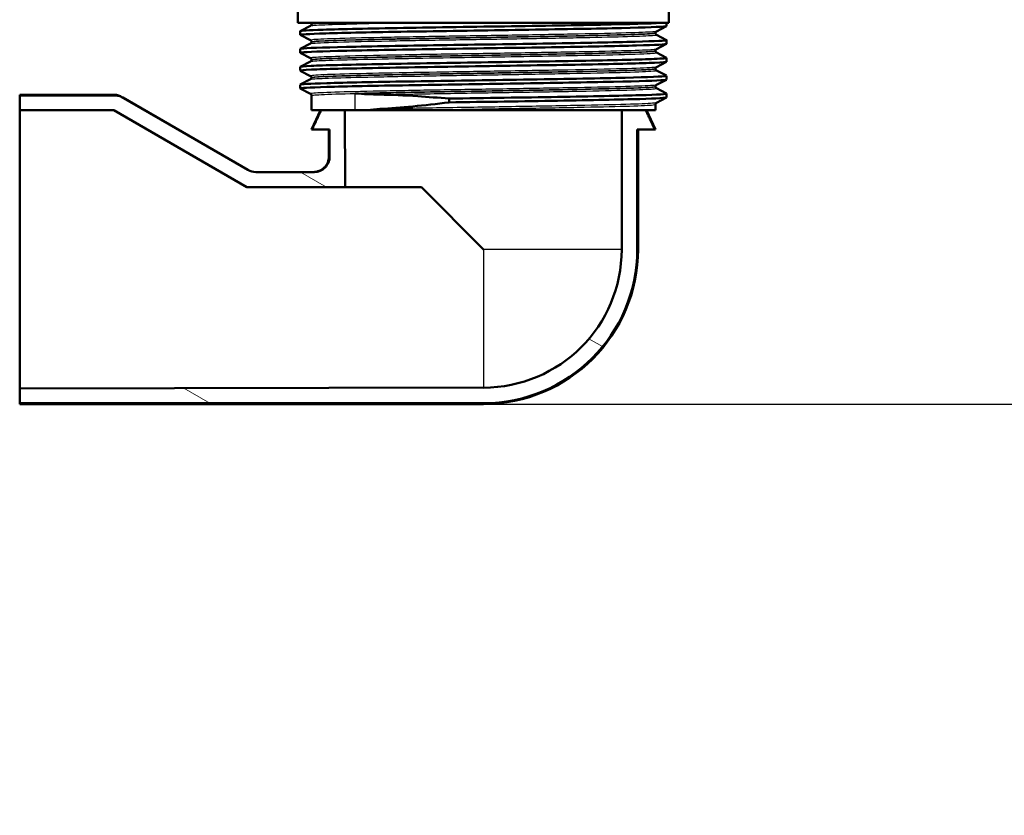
# Model space of a CAD drawing. Header units: millimetres. Extents: x 0 to 2100, y 0 to 2970.
# Tile 5 of 15: x 638 to 765, y 1397 to 1500. Entities that reach past the tile are written whole.
import ezdxf

# ---------------------------------------------------------------- set-up
doc = ezdxf.new("R2010")
doc.units = ezdxf.units.MM
doc.header["$LTSCALE"] = 10
for name, color, linetype, lineweight in [('Dimensions(ISO)', 7, 'Continuous', 25), ('Hatch', 7, 'Continuous', 9), ('Visible Edges(ISO)', 7, 'Continuous', 50), ('Visible Tangent Edges(ISO)', 7, 'Continuous', 25)]:
    doc.layers.add(name, color=color, linetype=linetype, lineweight=lineweight)
doc.styles.add('Text_3.5mm', font='arial.ttf', dxfattribs={"width": 0.9})
doc.dimstyles.new('KS-STANDARD', dxfattribs={"dimscale": 10, "dimtxt": 3.5, "dimasz": 2.5, "dimexe": 3.175, "dimexo": 0, "dimgap": 0.8, "dimtad": 1, "dimdec": 1, "dimrnd": 1e-08, "dimtxsty": 'Text_3.5mm', "dimcen": 0.09, "dimdle": 10, "dimclrd": 7, "dimclre": 7, "dimclrt": 7, "dimadec": 0, "dimazin": 2, "dimtfac": 0.714286, "dimtdec": 4, "dimtmove": 0, "dimatfit": 3, "dimfxl": 1, "dimtolj": 1, "dimlwd": 25, "dimlwe": 25, "dimarcsym": 0})

# ---------------------------------------------------------------- blocks, each defined once
blk = doc.blocks.new('*D6')
at = {"layer": 'Defpoints', "color": 0, "linetype": 'Continuous', "transparency": 16777216}
for p in [(998.05, 1716.55), (1090.5, 1716.55), (697.84, 1450.55)]:
    blk.add_point(p, dxfattribs=at)
at = {"layer": 'Dimensions(ISO)', "color": 7, "linetype": 'Continuous', "lineweight": 25, "transparency": 16777216}
for p, q in [((998.05, 1716.55), (1122.25, 1716.55)), ((1090.5, 1475.55), (1090.5, 1691.55)), ((697.84, 1450.55), (1122.25, 1450.55))]:
    blk.add_line(p, q, dxfattribs=at)
at = {"layer": 'Dimensions(ISO)', "color": 7, "linetype": 'Continuous', "transparency": 16777216}
for points in [[(1086.34, 1691.55), (1094.67, 1691.55), (1090.5, 1716.55)], [(1086.34, 1475.55), (1094.67, 1475.55), (1090.5, 1450.55)]]:
    blk.add_solid(points, dxfattribs=at)
at = {"layer": 'Dimensions(ISO)', "color": 7, "linetype": 'Continuous', "lineweight": 25, "transparency": 16777216, "insert": (1064.63, 1548.5), "char_height": 35, "attachment_point": 4, "rotation": 90, "style": 'Text_3.5mm'}
blk.add_mtext('\\A1;266', dxfattribs=at)
blk = doc.blocks.new('*D8')
at = {"layer": 'Defpoints', "color": 0, "linetype": 'Continuous', "transparency": 16777216}
for p in [(697.84, 1450.55), (1090.71, 1450.55), (924.05, 846.55)]:
    blk.add_point(p, dxfattribs=at)
at = {"layer": 'Dimensions(ISO)', "color": 7, "linetype": 'Continuous', "lineweight": 25, "transparency": 16777216}
for p, q in [((697.84, 1450.55), (1122.46, 1450.55)), ((1090.71, 871.55), (1090.71, 1425.55)), ((924.05, 846.55), (1122.46, 846.55))]:
    blk.add_line(p, q, dxfattribs=at)
at = {"layer": 'Dimensions(ISO)', "color": 7, "linetype": 'Continuous', "transparency": 16777216}
for points in [[(1086.55, 1425.55), (1094.88, 1425.55), (1090.71, 1450.55)], [(1086.55, 871.55), (1094.88, 871.55), (1090.71, 846.55)]]:
    blk.add_solid(points, dxfattribs=at)
at = {"layer": 'Dimensions(ISO)', "color": 7, "linetype": 'Continuous', "lineweight": 25, "transparency": 16777216, "insert": (1064.84, 1078.3), "char_height": 35, "attachment_point": 4, "rotation": 90, "style": 'Text_3.5mm'}
blk.add_mtext('\\A1;\\fArial|b0|i0;\\H35.0000;ca. 604', dxfattribs=at)

msp = doc.modelspace()

# ---------------------------------------------------------------- hatches: boundary and pattern name
at = {"layer": 'Hatch'}
h = msp.add_hatch(dxfattribs=at)
h.set_pattern_fill('ANSI31', color=256, scale=254, angle=105, style=0)
h.set_pattern_definition([(150, (0, 0), (-15.875, -27.4963), [])])
edge = h.paths.add_edge_path()
edge.add_line((718.83, 1488.55), (715.76, 1488.55))
edge.add_line((715.76, 1488.55), (715.73, 1470.55))
edge.add_ellipse((697.84, 1470.55), major_axis=(17.89, 0), ratio=1, start_angle=270, end_angle=360, ccw=False)
edge.add_line((697.84, 1452.67), (637.84, 1452.56))
edge.add_line((637.84, 1452.56), (637.84, 1450.65))
edge.add_line((637.84, 1450.65), (697.84, 1450.65))
edge.add_ellipse((697.84, 1470.55), major_axis=(0, -19.9), ratio=1, start_angle=0, end_angle=90)
edge.add_line((717.74, 1470.55), (717.74, 1486.06))
edge.add_line((717.74, 1486.06), (720, 1486.06))
edge.add_line((720, 1486.06), (718.83, 1488.55))
edge = h.paths.add_edge_path()
edge.add_line((679.92, 1488.55), (676.85, 1488.55))
edge.add_line((676.85, 1488.55), (675.68, 1486.06))
edge.add_line((675.68, 1486.06), (677.94, 1486.06))
edge.add_line((677.94, 1486.06), (677.94, 1482.55))
edge.add_spline(control_points=[(677.94, 1482.55), (677.94, 1482.42), (677.93, 1482.28), (677.88, 1482.02), (677.84, 1481.9), (677.68, 1481.53), (677.53, 1481.31), (677.16, 1480.95), (676.94, 1480.8), (676.46, 1480.6), (676.2, 1480.55), (675.93, 1480.55)], knot_values=[-0.31565, -0.31565, -0.31565, -0.31565, -0.275671, -0.275671, -0.235679, -0.235679, -0.157405, -0.157405, -0.078769, -0.078769, 0, 0, 0, 0], degree=3, periodic=0)
edge.add_line((675.93, 1480.55), (668.38, 1480.55))
edge.add_ellipse((668.38, 1482.55), major_axis=(-0.52, -1.93), ratio=1, start_angle=345, end_angle=375, ccw=False)
edge.add_line((667.38, 1480.82), (651.17, 1490.18))
edge.add_spline(control_points=[(651.17, 1490.18), (651.01, 1490.27), (650.85, 1490.34), (650.5, 1490.43), (650.32, 1490.45), (650.14, 1490.45)], knot_values=[-0.1086, -0.1086, -0.1086, -0.1086, -0.054082, -0.054082, 0, 0, 0, 0], degree=3, periodic=0)
edge.add_line((650.14, 1490.45), (637.84, 1490.45))
edge.add_line((637.84, 1490.45), (637.84, 1488.55))
edge.add_line((637.84, 1488.55), (650.03, 1488.53))
edge.add_line((650.03, 1488.53), (667.21, 1478.61))
edge.add_line((667.21, 1478.61), (679.94, 1478.59))
edge.add_line((679.94, 1478.59), (679.92, 1488.55))

# ---------------------------------------------------------------- linework, layer by layer
at = {"layer": 'Visible Edges(ISO)'}
for p, q in [((721.84, 1499.85), (721.84, 1511.47)), ((673.84, 1499.85), (673.84, 1502.05)), ((721.84, 1499.85), (673.84, 1499.85)), ((674.15, 1498.78), (675.47, 1499.46)), ((675.59, 1499.67), (675.59, 1499.68)), ((721.53, 1499.42), (720.22, 1498.73)), ((721.54, 1499.43), (721.54, 1499.85)), ((674.14, 1498.28), (674.14, 1498.77)), ((675.47, 1497.58), (674.15, 1498.27)), ((720.09, 1498.52), (720.09, 1498.52)), ((720.22, 1498.31), (721.53, 1497.62)), ((674.15, 1496.47), (675.47, 1497.15)), ((675.59, 1497.36), (675.59, 1497.37)), ((721.53, 1497.11), (720.22, 1496.43)), ((721.54, 1497.12), (721.54, 1497.61)), ((674.14, 1495.97), (674.14, 1496.46)), ((675.47, 1495.27), (674.15, 1495.96)), ((720.09, 1496.21), (720.09, 1496.22)), ((720.22, 1496), (721.53, 1495.31)), ((674.15, 1494.16), (675.47, 1494.85)), ((675.59, 1495.06), (675.59, 1495.06)), ((721.53, 1494.8), (720.22, 1494.12)), ((721.54, 1494.81), (721.54, 1495.3)), ((674.14, 1493.66), (674.14, 1494.15)), ((675.47, 1492.96), (674.15, 1493.65)), ((720.09, 1493.9), (720.09, 1493.91)), ((720.22, 1493.69), (721.53, 1493.01)), ((674.14, 1491.35), (674.14, 1491.84)), ((674.15, 1491.85), (675.47, 1492.54)), ((675.59, 1492.75), (675.59, 1492.75)), ((721.53, 1492.49), (720.22, 1491.81)), ((721.54, 1492.5), (721.54, 1492.99)), ((649.99, 1490.55), (637.84, 1490.55)), ((637.84, 1490.45), (637.84, 1490.55)), ((675.47, 1490.65), (674.15, 1491.34)), ((720.09, 1491.59), (720.09, 1491.6)), ((720.22, 1491.38), (721.53, 1490.7)), ((721.54, 1490.2), (721.54, 1490.69)), ((650.14, 1490.45), (637.84, 1490.45)), ((637.84, 1490.45), (637.84, 1488.55)), ((667.38, 1480.82), (650.99, 1490.29)), ((667.38, 1480.82), (651.17, 1490.18)), ((675.59, 1488.55), (675.59, 1490.44)), ((693.4, 1490.04), (693.4, 1489.55)), ((720.09, 1488.55), (720.09, 1489.29)), ((721.53, 1490.18), (720.22, 1489.5)), ((637.84, 1488.55), (650.03, 1488.53)), ((637.84, 1488.55), (637.84, 1452.56)), ((650.03, 1488.53), (667.21, 1478.61)), ((675.59, 1488.55), (681.26, 1488.55)), ((676.76, 1488.55), (675.59, 1486.05)), ((679.94, 1478.59), (679.92, 1488.55)), ((681.26, 1488.55), (682.69, 1488.55)), ((682.69, 1488.55), (688.61, 1488.55)), ((688.61, 1488.55), (720.09, 1488.55)), ((715.76, 1488.55), (715.73, 1470.55)), ((718.93, 1488.55), (720.09, 1486.05)), ((675.59, 1486.05), (677.84, 1486.05)), ((675.68, 1486.06), (677.94, 1486.06)), ((677.84, 1482.55), (677.84, 1486.05)), ((677.94, 1486.06), (677.94, 1482.55)), ((717.74, 1470.55), (717.74, 1486.06)), ((717.74, 1486.06), (720, 1486.06)), ((717.84, 1470.55), (717.84, 1486.05)), ((717.84, 1486.05), (720.09, 1486.05)), ((675.93, 1480.55), (668.38, 1480.55)), ((675.84, 1480.55), (668.38, 1480.55)), ((667.21, 1478.61), (679.94, 1478.59)), ((689.83, 1478.57), (679.94, 1478.59)), ((697.84, 1470.55), (689.83, 1478.57)), ((697.84, 1452.67), (637.84, 1452.56)), ((637.84, 1452.56), (637.84, 1450.65)), ((637.84, 1450.65), (697.84, 1450.65)), ((637.84, 1450.55), (637.84, 1450.65)), ((697.84, 1450.55), (637.84, 1450.55))]:
    msp.add_line(p, q, dxfattribs=at)
for radius in [17.89, 19.9, 20]:
    msp.add_arc((697.84, 1470.55), radius, 270, 0, dxfattribs=at)
for centre, major_axis, ratio, start_param, end_param in [((697.84, 1486.05), (22.25, 0), 0.001745, 3.050766, 3.140779), ((697.84, 1486.05), (20, 0), 0.001745, 3.041425, 3.141593), ((697.84, 1486.05), (20, 0), 0.001745, 0, 0.100167), ((697.84, 1486.05), (22.25, 0), 0.001745, 0.000814, 0.090826), ((668.38, 1482.55), (-0.52, -1.93), 0.999998, 6.021386, 6.544984), ((668.38, 1482.55), (-2, 0), 0.999999, 1.047198, 1.570796)]:
    msp.add_ellipse(centre, major_axis=major_axis, ratio=ratio, start_param=start_param, end_param=end_param, dxfattribs=at)
for points, knots in [([(674.15, 1498.27), (674.03, 1498.33), (675.18, 1498.4), (677.45, 1498.47), (679.89, 1498.55), (683.6, 1498.62), (687.96, 1498.7), (692.3, 1498.77), (697.26, 1498.84), (701.96, 1498.92), (706.66, 1498.99), (711.1, 1499.07), (714.49, 1499.14), (717.9, 1499.21), (720.25, 1499.29), (721.14, 1499.36), (721.41, 1499.39), (721.54, 1499.41), (721.54, 1499.43)], [29.815353, 29.815353, 29.815353, 29.815353, 30.379547, 30.379547, 30.379547, 30.985617, 30.985617, 30.985617, 31.590691, 31.590691, 31.590691, 32.194948, 32.194948, 32.194948, 32.80125, 32.80125, 32.80125, 32.986723, 32.986723, 32.986723, 32.986723]), ([(674.14, 1498.77), (674.15, 1498.83), (675.17, 1498.89), (677.1, 1498.95), (679.45, 1499.03), (683.13, 1499.1), (687.48, 1499.18), (691.79, 1499.25), (696.74, 1499.33), (701.47, 1499.4), (706.28, 1499.48), (710.85, 1499.55), (714.35, 1499.63), (717.85, 1499.7), (720.26, 1499.78), (721.14, 1499.85)], [29.84513, 29.84513, 29.84513, 29.84513, 30.350423, 30.350423, 30.350423, 30.963627, 30.963627, 30.963627, 31.569557, 31.569557, 31.569557, 32.186399, 32.186399, 32.186399, 32.80324, 32.80324, 32.80324, 32.80324]), ([(675.59, 1499.67), (675.59, 1499.64), (675.59, 1499.61), (675.57, 1499.56), (675.55, 1499.54), (675.53, 1499.51), (675.52, 1499.5), (675.5, 1499.48), (675.49, 1499.48), (675.48, 1499.47), (675.47, 1499.47), (675.47, 1499.46)], [54.56776475, 54.56776475, 54.56776475, 54.56776475, 54.58178375, 54.58178375, 54.59580276, 54.59580276, 54.60982176, 54.60982176, 54.62384076, 54.62384076, 54.63785977, 54.63785977, 54.63785977, 54.63785977]), ([(675.59, 1499.68), (675.59, 1499.7), (675.59, 1499.71), (675.58, 1499.75), (675.58, 1499.76), (675.57, 1499.79), (675.56, 1499.8), (675.55, 1499.82), (675.54, 1499.83), (675.53, 1499.84), (675.52, 1499.85), (675.52, 1499.85)], [0.14251361, 0.14251361, 0.14251361, 0.14251361, 0.15022113, 0.15022113, 0.15792865, 0.15792865, 0.16563616, 0.16563616, 0.17334368, 0.17334368, 0.1810512, 0.1810512, 0.1810512, 0.1810512]), ([(720.09, 1498.52), (720.09, 1498.56), (720.1, 1498.59), (720.12, 1498.64), (720.13, 1498.66), (720.15, 1498.69), (720.17, 1498.7), (720.18, 1498.71), (720.19, 1498.72), (720.21, 1498.73), (720.21, 1498.73), (720.22, 1498.73)], [7.1675378, 7.1675378, 7.1675378, 7.1675378, 7.18156034, 7.18156034, 7.19558289, 7.19558289, 7.20960544, 7.20960544, 7.22362798, 7.22362798, 7.23765053, 7.23765053, 7.23765053, 7.23765053]), ([(720.09, 1498.52), (720.09, 1498.49), (720.1, 1498.46), (720.12, 1498.41), (720.13, 1498.39), (720.15, 1498.36), (720.17, 1498.35), (720.18, 1498.33), (720.19, 1498.32), (720.21, 1498.31), (720.21, 1498.31), (720.22, 1498.31)], [47.54293075, 47.54293075, 47.54293075, 47.54293075, 47.55693322, 47.55693322, 47.57093569, 47.57093569, 47.58493816, 47.58493816, 47.59894063, 47.59894063, 47.6129431, 47.6129431, 47.6129431, 47.6129431]), ([(674.16, 1495.96), (674.12, 1495.98), (674.17, 1495.99), (674.33, 1496.01), (674.92, 1496.09), (676.98, 1496.16), (680.16, 1496.24), (683.4, 1496.31), (687.78, 1496.39), (692.52, 1496.46), (697.2, 1496.54), (702.2, 1496.61), (706.66, 1496.68), (711.11, 1496.76), (715, 1496.83), (717.64, 1496.91), (720.17, 1496.98), (721.54, 1497.05), (721.54, 1497.12)], [23.532167, 23.532167, 23.532167, 23.532167, 23.686463, 23.686463, 23.686463, 24.2908, 24.2908, 24.2908, 24.906224, 24.906224, 24.906224, 25.51401, 25.51401, 25.51401, 26.121147, 26.121147, 26.121147, 26.703538, 26.703538, 26.703538, 26.703538]), ([(674.15, 1496.46), (674.14, 1496.47), (674.2, 1496.49), (674.31, 1496.5), (674.88, 1496.58), (676.94, 1496.65), (680.12, 1496.72), (683.31, 1496.8), (687.61, 1496.87), (692.27, 1496.95), (696.92, 1497.02), (701.92, 1497.1), (706.39, 1497.17), (710.86, 1497.25), (714.77, 1497.32), (717.46, 1497.39), (720.14, 1497.47), (721.59, 1497.54), (721.54, 1497.62), (721.54, 1497.62), (721.54, 1497.62), (721.53, 1497.62)], [23.561945, 23.561945, 23.561945, 23.561945, 23.680632, 23.680632, 23.680632, 24.288299, 24.288299, 24.288299, 24.895325, 24.895325, 24.895325, 25.501755, 25.501755, 25.501755, 26.107636, 26.107636, 26.107636, 26.713012, 26.713012, 26.713012, 26.733315, 26.733315, 26.733315, 26.733315]), ([(675.59, 1497.37), (675.59, 1497.4), (675.59, 1497.43), (675.57, 1497.48), (675.55, 1497.5), (675.53, 1497.53), (675.52, 1497.54), (675.5, 1497.56), (675.49, 1497.57), (675.48, 1497.57), (675.47, 1497.58), (675.47, 1497.58)], [14.19246942, 14.19246942, 14.19246942, 14.19246942, 14.20647457, 14.20647457, 14.22047973, 14.22047973, 14.23448488, 14.23448488, 14.24849003, 14.24849003, 14.26249518, 14.26249518, 14.26249518, 14.26249518]), ([(675.59, 1497.36), (675.59, 1497.33), (675.59, 1497.3), (675.57, 1497.25), (675.55, 1497.23), (675.53, 1497.2), (675.52, 1497.19), (675.5, 1497.17), (675.49, 1497.17), (675.48, 1497.16), (675.47, 1497.16), (675.47, 1497.15)], [40.51814313, 40.51814313, 40.51814313, 40.51814313, 40.53213382, 40.53213382, 40.54612452, 40.54612452, 40.56011521, 40.56011521, 40.5741059, 40.5741059, 40.5880966, 40.5880966, 40.5880966, 40.5880966]), ([(720.09, 1496.22), (720.09, 1496.25), (720.1, 1496.28), (720.12, 1496.33), (720.13, 1496.35), (720.15, 1496.38), (720.17, 1496.39), (720.18, 1496.41), (720.19, 1496.41), (720.21, 1496.42), (720.21, 1496.42), (720.22, 1496.43)], [21.21732735, 21.21732735, 21.21732735, 21.21732735, 21.23131985, 21.23131985, 21.24531234, 21.24531234, 21.25930484, 21.25930484, 21.27329733, 21.27329733, 21.28728983, 21.28728983, 21.28728983, 21.28728983]), ([(720.09, 1496.21), (720.09, 1496.18), (720.1, 1496.15), (720.12, 1496.1), (720.13, 1496.08), (720.15, 1496.05), (720.17, 1496.04), (720.18, 1496.02), (720.19, 1496.01), (720.21, 1496.01), (720.21, 1496), (720.22, 1496)], [33.49338191, 33.49338191, 33.49338191, 33.49338191, 33.50736567, 33.50736567, 33.52134943, 33.52134943, 33.53533319, 33.53533319, 33.54931695, 33.54931695, 33.56330071, 33.56330071, 33.56330071, 33.56330071]), ([(674.16, 1493.65), (674.07, 1493.69), (674.56, 1493.74), (675.59, 1493.79), (677.25, 1493.86), (680.3, 1493.94), (684.22, 1494.01), (688.15, 1494.09), (692.92, 1494.16), (697.71, 1494.23), (702.5, 1494.31), (707.28, 1494.38), (711.23, 1494.46), (715.18, 1494.53), (718.28, 1494.6), (719.99, 1494.68), (721.01, 1494.72), (721.53, 1494.77), (721.53, 1494.81)], [17.248982, 17.248982, 17.248982, 17.248982, 17.630672, 17.630672, 17.630672, 18.237435, 18.237435, 18.237435, 18.843905, 18.843905, 18.843905, 19.450094, 19.450094, 19.450094, 20.056011, 20.056011, 20.056011, 20.420352, 20.420352, 20.420352, 20.420352]), ([(674.15, 1494.15), (674.15, 1494.19), (674.62, 1494.23), (675.56, 1494.28), (677.18, 1494.35), (680.21, 1494.42), (684.12, 1494.5), (688.02, 1494.57), (692.78, 1494.65), (697.56, 1494.72), (702.35, 1494.8), (707.14, 1494.87), (711.1, 1494.94), (715.07, 1495.02), (718.19, 1495.09), (719.92, 1495.17), (721.08, 1495.22), (721.62, 1495.27), (721.53, 1495.31)], [17.27876, 17.27876, 17.27876, 17.27876, 17.625781, 17.625781, 17.625781, 18.231916, 18.231916, 18.231916, 18.837783, 18.837783, 18.837783, 19.443393, 19.443393, 19.443393, 20.048757, 20.048757, 20.048757, 20.45013, 20.45013, 20.45013, 20.45013]), ([(675.59, 1495.06), (675.59, 1495.09), (675.59, 1495.12), (675.57, 1495.17), (675.55, 1495.19), (675.53, 1495.22), (675.52, 1495.23), (675.5, 1495.25), (675.49, 1495.26), (675.48, 1495.27), (675.47, 1495.27), (675.47, 1495.27)], [28.24213105, 28.24213105, 28.24213105, 28.24213105, 28.25611572, 28.25611572, 28.27010038, 28.27010038, 28.28408505, 28.28408505, 28.29806972, 28.29806972, 28.31205439, 28.31205439, 28.31205439, 28.31205439]), ([(675.59, 1495.06), (675.59, 1495.02), (675.59, 1494.99), (675.57, 1494.94), (675.55, 1494.92), (675.53, 1494.89), (675.52, 1494.88), (675.5, 1494.87), (675.49, 1494.86), (675.48, 1494.85), (675.47, 1494.85), (675.47, 1494.85)], [26.46862694, 26.46862694, 26.46862694, 26.46862694, 26.48260866, 26.48260866, 26.49659038, 26.49659038, 26.5105721, 26.5105721, 26.52455381, 26.52455381, 26.53853553, 26.53853553, 26.53853553, 26.53853553]), ([(720.09, 1493.91), (720.09, 1493.94), (720.1, 1493.97), (720.12, 1494.02), (720.13, 1494.04), (720.15, 1494.07), (720.17, 1494.08), (720.18, 1494.1), (720.19, 1494.1), (720.21, 1494.11), (720.21, 1494.11), (720.22, 1494.12)], [35.26690036, 35.26690036, 35.26690036, 35.26690036, 35.28088209, 35.28088209, 35.29486381, 35.29486381, 35.30884554, 35.30884554, 35.32282726, 35.32282726, 35.33680898, 35.33680898, 35.33680898, 35.33680898]), ([(720.09, 1493.9), (720.09, 1493.87), (720.1, 1493.84), (720.12, 1493.79), (720.13, 1493.77), (720.15, 1493.74), (720.17, 1493.73), (720.18, 1493.71), (720.19, 1493.71), (720.21, 1493.7), (720.21, 1493.69), (720.22, 1493.69)], [19.44385803, 19.44385803, 19.44385803, 19.44385803, 19.45784261, 19.45784261, 19.47182719, 19.47182719, 19.48581177, 19.48581177, 19.49979635, 19.49979635, 19.51378093, 19.51378093, 19.51378093, 19.51378093]), ([(674.15, 1491.34), (674.02, 1491.41), (675.22, 1491.48), (677.58, 1491.55), (680.06, 1491.62), (683.81, 1491.7), (688.17, 1491.77), (692.52, 1491.85), (697.48, 1491.92), (702.18, 1491.99), (706.87, 1492.07), (711.28, 1492.14), (714.65, 1492.22), (718.02, 1492.29), (720.32, 1492.36), (721.17, 1492.44), (721.42, 1492.46), (721.54, 1492.48), (721.54, 1492.5)], [10.965797, 10.965797, 10.965797, 10.965797, 11.541147, 11.541147, 11.541147, 12.145756, 12.145756, 12.145756, 12.750266, 12.750266, 12.750266, 13.354679, 13.354679, 13.354679, 13.958998, 13.958998, 13.958998, 14.137167, 14.137167, 14.137167, 14.137167]), ([(674.14, 1491.84), (674.15, 1491.91), (675.34, 1491.97), (677.56, 1492.04), (680.02, 1492.11), (683.76, 1492.19), (688.11, 1492.26), (692.47, 1492.34), (697.42, 1492.41), (702.11, 1492.48), (706.98, 1492.56), (711.55, 1492.64), (714.98, 1492.71), (718.3, 1492.79), (720.52, 1492.86), (721.26, 1492.94), (721.48, 1492.96), (721.57, 1492.98), (721.53, 1493.01)], [10.995574, 10.995574, 10.995574, 10.995574, 11.538925, 11.538925, 11.538925, 12.143318, 12.143318, 12.143318, 12.747618, 12.747618, 12.747618, 13.374356, 13.374356, 13.374356, 13.982692, 13.982692, 13.982692, 14.166945, 14.166945, 14.166945, 14.166945]), ([(675.59, 1492.75), (675.59, 1492.78), (675.59, 1492.81), (675.57, 1492.86), (675.55, 1492.88), (675.53, 1492.91), (675.52, 1492.93), (675.5, 1492.94), (675.49, 1492.95), (675.48, 1492.96), (675.47, 1492.96), (675.47, 1492.96)], [42.29165539, 42.29165539, 42.29165539, 42.29165539, 42.30563908, 42.30563908, 42.31962277, 42.31962277, 42.33360645, 42.33360645, 42.34759014, 42.34759014, 42.36157383, 42.36157383, 42.36157383, 42.36157383]), ([(675.59, 1492.75), (675.59, 1492.72), (675.59, 1492.68), (675.57, 1492.63), (675.55, 1492.61), (675.53, 1492.58), (675.52, 1492.57), (675.5, 1492.56), (675.49, 1492.55), (675.48, 1492.54), (675.47, 1492.54), (675.47, 1492.54)], [12.41905507, 12.41905507, 12.41905507, 12.41905507, 12.43304739, 12.43304739, 12.44703972, 12.44703972, 12.46103205, 12.46103205, 12.47502437, 12.47502437, 12.4890167, 12.4890167, 12.4890167, 12.4890167]), ([(720.09, 1491.6), (720.09, 1491.63), (720.1, 1491.66), (720.12, 1491.71), (720.13, 1491.73), (720.15, 1491.76), (720.17, 1491.77), (720.18, 1491.79), (720.19, 1491.79), (720.21, 1491.8), (720.21, 1491.81), (720.22, 1491.81)], [49.31641634, 49.31641634, 49.31641634, 49.31641634, 49.33040688, 49.33040688, 49.34439742, 49.34439742, 49.35838796, 49.35838796, 49.3723785, 49.3723785, 49.38636904, 49.38636904, 49.38636904, 49.38636904]), ([(650.99, 1490.29), (650.91, 1490.33), (650.83, 1490.37), (650.67, 1490.44), (650.59, 1490.46), (650.42, 1490.51), (650.33, 1490.53), (650.16, 1490.55), (650.07, 1490.55), (649.99, 1490.55)], [0, 0, 0, 0, 0.25, 0.25, 0.5, 0.5, 0.75, 0.75, 1, 1, 1, 1]), ([(675.59, 1490.44), (675.59, 1490.47), (675.59, 1490.51), (675.57, 1490.56), (675.55, 1490.58), (675.53, 1490.61), (675.52, 1490.62), (675.5, 1490.63), (675.49, 1490.64), (675.48, 1490.65), (675.47, 1490.65), (675.47, 1490.65)], [56.34120337, 56.34120337, 56.34120337, 56.34120337, 56.3552056, 56.3552056, 56.36920784, 56.36920784, 56.38321008, 56.38321008, 56.39721232, 56.39721232, 56.41121455, 56.41121455, 56.41121455, 56.41121455]), ([(681.26, 1490.71), (681.27, 1490.71), (681.27, 1490.71), (681.78, 1490.67), (682.31, 1490.64), (683.37, 1490.59), (683.9, 1490.57), (684.44, 1490.56)], [-0.0021653, -0.0021653, -0.0021653, -0.0021653, 0, 0, 0.2284106, 0.2284106, 0.4428125, 0.4428125, 0.4428125, 0.4428125]), ([(684.44, 1490.56), (685.97, 1490.53), (687.61, 1490.46), (690.65, 1490.26), (692.01, 1490.16), (693.4, 1490.04)], [-1.050959, -1.050959, -1.050959, -1.050959, -0.451493, -0.451493, 0, 0, 0, 0]), ([(693.4, 1490.04), (698.1, 1490.11), (703.07, 1490.19), (707.44, 1490.26), (711.81, 1490.34), (715.57, 1490.41), (718.06, 1490.48), (720.45, 1490.55), (721.66, 1490.63), (721.53, 1490.7)], [6.094709, 6.094709, 6.094709, 6.094709, 6.70007, 6.70007, 6.70007, 7.305313, 7.305313, 7.305313, 7.883759, 7.883759, 7.883759, 7.883759]), ([(720.09, 1491.59), (720.09, 1491.56), (720.1, 1491.53), (720.12, 1491.48), (720.13, 1491.46), (720.15, 1491.43), (720.17, 1491.42), (720.18, 1491.4), (720.19, 1491.4), (720.21, 1491.39), (720.21, 1491.38), (720.22, 1491.38)], [5.39419819, 5.39419819, 5.39419819, 5.39419819, 5.4082031, 5.4082031, 5.422208, 5.422208, 5.4362129, 5.4362129, 5.45021781, 5.45021781, 5.46422271, 5.46422271, 5.46422271, 5.46422271]), ([(651.17, 1490.18), (651.01, 1490.27), (650.85, 1490.34), (650.5, 1490.43), (650.32, 1490.45), (650.14, 1490.45)], [-0.1085995, -0.1085995, -0.1085995, -0.1085995, -0.0540817, -0.0540817, 0, 0, 0, 0]), ([(693.4, 1489.55), (698.1, 1489.62), (703.07, 1489.7), (707.44, 1489.77), (711.82, 1489.85), (715.58, 1489.92), (718.07, 1489.99), (720.33, 1490.06), (721.54, 1490.13), (721.54, 1490.2)], [6.094709, 6.094709, 6.094709, 6.094709, 6.700342, 6.700342, 6.700342, 7.30585, 7.30585, 7.30585, 7.853982, 7.853982, 7.853982, 7.853982]), ([(720.09, 1489.29), (720.09, 1489.32), (720.1, 1489.35), (720.12, 1489.4), (720.13, 1489.42), (720.15, 1489.45), (720.17, 1489.46), (720.18, 1489.48), (720.19, 1489.48), (720.21, 1489.49), (720.21, 1489.5), (720.22, 1489.5)], [63.36603644, 63.36603644, 63.36603644, 63.36603644, 63.38005513, 63.38005513, 63.39407382, 63.39407382, 63.40809252, 63.40809252, 63.42211121, 63.42211121, 63.4361299, 63.4361299, 63.4361299, 63.4361299]), ([(684.44, 1488.7), (683.9, 1488.66), (683.37, 1488.62), (682.8, 1488.56), (682.75, 1488.56), (682.69, 1488.55)], [0, 0, 0, 0, 0.214068, 0.214068, 0.2372524, 0.2372524, 0.2372524, 0.2372524]), ([(675.84, 1480.55), (676.1, 1480.55), (676.37, 1480.61), (676.85, 1480.81), (677.07, 1480.95), (677.44, 1481.32), (677.59, 1481.55), (677.79, 1482.03), (677.84, 1482.29), (677.84, 1482.55)], [0, 0, 0, 0, 0.25, 0.25, 0.5, 0.5, 0.75, 0.75, 1, 1, 1, 1]), ([(677.94, 1482.55), (677.94, 1482.42), (677.93, 1482.28), (677.88, 1482.02), (677.84, 1481.9), (677.68, 1481.53), (677.53, 1481.31), (677.16, 1480.95), (676.94, 1480.8), (676.46, 1480.6), (676.2, 1480.55), (675.93, 1480.55)], [-0.3156498, -0.3156498, -0.3156498, -0.3156498, -0.2756711, -0.2756711, -0.2356793, -0.2356793, -0.1574052, -0.1574052, -0.0787692, -0.0787692, 0, 0, 0, 0])]:
    msp.add_open_spline(points, degree=3, knots=knots, dxfattribs=at)
msp.add_open_spline([(693.4, 1489.55), (690.15, 1489.16), (687.12, 1488.86), (684.44, 1488.7)], degree=3, dxfattribs=at)
for points, weights in [([(676.85, 1488.55), (676.28, 1487.34), (675.68, 1486.06)], [1, 1.00036466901, 1.00000099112]), ([(720, 1486.06), (719.4, 1487.34), (718.83, 1488.55)], [1.00000099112, 1.00036466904, 1])]:
    msp.add_rational_spline(points, weights, degree=2, dxfattribs=at)
at = {"layer": 'Visible Tangent Edges(ISO)'}
for p, q in [((681.26, 1488.55), (681.26, 1490.71)), ((667.38, 1480.82), (667.38, 1480.82)), ((668.38, 1480.55), (668.38, 1480.55)), ((715.73, 1470.55), (697.84, 1470.55)), ((697.84, 1470.55), (697.84, 1452.67)), ((717.74, 1470.55), (717.84, 1470.55)), ((697.84, 1450.55), (697.84, 1450.65))]:
    msp.add_line(p, q, dxfattribs=at)
for centre, major_axis, ratio, start_param, end_param in [((681.16, 1470.55), (-31.18, 20), 0.000916, 6.281758, 6.381925), ((682.16, 1472.29), (-31.18, 18), 0.000873, 6.28148, 6.39282), ((697.84, 1482.55), (-20, 0), 0.00192, 0, 0.100167), ((697.84, 1480.55), (22, 0), 0.001745, 3.141751, 3.232787)]:
    msp.add_ellipse(centre, major_axis=major_axis, ratio=ratio, start_param=start_param, end_param=end_param, dxfattribs=at)
for points, knots in [([(675.47, 1499.46), (675.5, 1499.48), (675.6, 1499.5), (676.25, 1499.56), (677.3, 1499.61), (680.36, 1499.7), (682.38, 1499.75), (685.63, 1499.82), (686.59, 1499.84), (687.58, 1499.85)], [54.63786, 54.63786, 54.63786, 54.63786, 54.941476, 54.941476, 55.812232, 55.812232, 56.680925, 56.680925, 57.015778, 57.015778, 57.015778, 57.015778]), ([(678.22, 1499.85), (677.09, 1499.81), (676.3, 1499.77), (675.7, 1499.71), (675.59, 1499.69), (675.59, 1499.67)], [-55.666576, -55.666576, -55.666576, -55.666576, -54.941476, -54.941476, -54.567765, -54.567765, -54.567765, -54.567765]), ([(675.59, 1499.68), (675.59, 1499.69), (675.61, 1499.69), (675.78, 1499.74), (676.26, 1499.78), (677.36, 1499.83), (677.69, 1499.84), (678.07, 1499.85)], [-0.142514, -0.142514, -0.142514, -0.142514, 0, 0, 0.67518, 0.67518, 0.923186, 0.923186, 0.923186, 0.923186]), ([(720.21, 1498.73), (720.16, 1498.71), (719.91, 1498.68), (718.73, 1498.6), (717.42, 1498.56), (713.91, 1498.46), (711.69, 1498.41), (706.69, 1498.32), (703.88, 1498.27), (698.14, 1498.17), (695.17, 1498.13), (689.55, 1498.03), (686.87, 1497.98), (682.2, 1497.89), (680.2, 1497.84), (677.19, 1497.74), (676.17, 1497.7), (675.51, 1497.63), (675.43, 1497.6), (675.47, 1497.58)], [7.237651, 7.237651, 7.237651, 7.237651, 7.748053, 7.748053, 8.619018, 8.619018, 9.490025, 9.490025, 10.360962, 10.360962, 11.231734, 11.231734, 12.102396, 12.102396, 12.973204, 12.973204, 13.844371, 13.844371, 14.262495, 14.262495, 14.262495, 14.262495]), ([(675.47, 1497.15), (675.5, 1497.17), (675.61, 1497.19), (676.38, 1497.26), (677.76, 1497.32), (681.6, 1497.43), (683.94, 1497.48), (689.13, 1497.57), (691.92, 1497.62), (697.6, 1497.72), (700.47, 1497.76), (705.92, 1497.85), (708.49, 1497.9), (713.01, 1497.99), (714.96, 1498.04), (718.04, 1498.13), (719.15, 1498.17), (720.11, 1498.25), (720.27, 1498.28), (720.21, 1498.31)], [40.588097, 40.588097, 40.588097, 40.588097, 40.906925, 40.906925, 41.9317, 41.9317, 42.855821, 42.855821, 43.72567, 43.72567, 44.573873, 44.573873, 45.406739, 45.406739, 46.231883, 46.231883, 47.07293, 47.07293, 47.612943, 47.612943, 47.612943, 47.612943]), ([(675.59, 1497.37), (675.59, 1497.39), (675.68, 1497.41), (676.31, 1497.47), (677.32, 1497.52), (680.31, 1497.62), (682.3, 1497.67), (686.93, 1497.76), (689.6, 1497.81), (695.19, 1497.9), (698.14, 1497.95), (703.85, 1498.05), (706.64, 1498.1), (711.61, 1498.19), (713.82, 1498.24), (717.31, 1498.33), (718.6, 1498.38), (719.84, 1498.46), (720.09, 1498.49), (720.09, 1498.52)], [-14.192469, -14.192469, -14.192469, -14.192469, -13.844371, -13.844371, -12.973204, -12.973204, -12.102396, -12.102396, -11.231734, -11.231734, -10.360962, -10.360962, -9.490025, -9.490025, -8.619018, -8.619018, -7.748053, -7.748053, -7.167538, -7.167538, -7.167538, -7.167538]), ([(720.09, 1498.52), (720.09, 1498.49), (719.93, 1498.47), (719.02, 1498.4), (717.91, 1498.35), (714.86, 1498.26), (712.92, 1498.21), (708.43, 1498.12), (705.87, 1498.08), (700.45, 1497.98), (697.6, 1497.94), (691.95, 1497.84), (689.18, 1497.8), (684.02, 1497.7), (681.7, 1497.65), (677.88, 1497.54), (676.51, 1497.48), (675.71, 1497.41), (675.6, 1497.39), (675.6, 1497.36)], [-47.542931, -47.542931, -47.542931, -47.542931, -47.07293, -47.07293, -46.231883, -46.231883, -45.406739, -45.406739, -44.573873, -44.573873, -43.72567, -43.72567, -42.855821, -42.855821, -41.9317, -41.9317, -40.906925, -40.906925, -40.518143, -40.518143, -40.518143, -40.518143]), ([(720.21, 1496.43), (720.17, 1496.4), (720.01, 1496.38), (719.14, 1496.31), (717.98, 1496.27), (714.73, 1496.17), (712.63, 1496.12), (707.8, 1496.03), (705.05, 1495.98), (699.32, 1495.88), (696.31, 1495.84), (690.57, 1495.74), (687.79, 1495.69), (682.97, 1495.6), (680.88, 1495.55), (677.68, 1495.45), (676.55, 1495.41), (675.58, 1495.33), (675.41, 1495.3), (675.47, 1495.27)], [21.28729, 21.28729, 21.28729, 21.28729, 21.684386, 21.684386, 22.550712, 22.550712, 23.417755, 23.417755, 24.290914, 24.290914, 25.171241, 25.171241, 26.051157, 26.051157, 26.917411, 26.917411, 27.768512, 27.768512, 28.312054, 28.312054, 28.312054, 28.312054]), ([(675.47, 1494.85), (675.48, 1494.85), (675.49, 1494.85), (675.72, 1494.91), (676.53, 1494.96), (679.18, 1495.05), (680.99, 1495.1), (685.2, 1495.19), (687.5, 1495.24), (692.31, 1495.32), (694.76, 1495.36), (699.49, 1495.44), (701.73, 1495.47), (706.04, 1495.55), (708.12, 1495.59), (712.71, 1495.67), (715.06, 1495.73), (718.66, 1495.84), (719.82, 1495.9), (720.22, 1495.97), (720.24, 1495.98), (720.22, 1496)], [26.538536, 26.538536, 26.538536, 26.538536, 26.625133, 26.625133, 27.515356, 27.515356, 28.383998, 28.383998, 29.178646, 29.178646, 29.920759, 29.920759, 30.592061, 30.592061, 31.263362, 31.263362, 32.237615, 32.237615, 33.291692, 33.291692, 33.563301, 33.563301, 33.563301, 33.563301]), ([(675.59, 1495.06), (675.59, 1495.09), (675.76, 1495.11), (676.68, 1495.19), (677.81, 1495.23), (680.98, 1495.33), (683.06, 1495.37), (687.86, 1495.47), (690.61, 1495.52), (696.33, 1495.61), (699.31, 1495.66), (705.01, 1495.76), (707.74, 1495.81), (712.55, 1495.9), (714.63, 1495.95), (717.86, 1496.04), (719.01, 1496.09), (719.93, 1496.16), (720.09, 1496.19), (720.09, 1496.22)], [-28.242131, -28.242131, -28.242131, -28.242131, -27.768512, -27.768512, -26.917411, -26.917411, -26.051157, -26.051157, -25.171241, -25.171241, -24.290914, -24.290914, -23.417755, -23.417755, -22.550712, -22.550712, -21.684386, -21.684386, -21.217327, -21.217327, -21.217327, -21.217327]), ([(720.09, 1496.21), (720.09, 1496.2), (720.06, 1496.19), (719.69, 1496.12), (718.53, 1496.06), (714.96, 1495.95), (712.62, 1495.9), (708.06, 1495.81), (705.99, 1495.77), (701.7, 1495.7), (699.47, 1495.66), (694.77, 1495.58), (692.34, 1495.54), (687.56, 1495.46), (685.27, 1495.41), (681.09, 1495.32), (679.29, 1495.28), (676.65, 1495.18), (675.85, 1495.13), (675.61, 1495.07), (675.59, 1495.06), (675.59, 1495.06)], [-33.493382, -33.493382, -33.493382, -33.493382, -33.291692, -33.291692, -32.237615, -32.237615, -31.263362, -31.263362, -30.592061, -30.592061, -29.920759, -29.920759, -29.178646, -29.178646, -28.383998, -28.383998, -27.515356, -27.515356, -26.625133, -26.625133, -26.468627, -26.468627, -26.468627, -26.468627]), ([(720.21, 1494.12), (720.17, 1494.09), (719.96, 1494.07), (718.91, 1493.99), (717.6, 1493.94), (713.93, 1493.84), (711.5, 1493.79), (706.16, 1493.69), (703.26, 1493.64), (697.46, 1493.54), (694.56, 1493.5), (689.11, 1493.4), (686.55, 1493.36), (682.07, 1493.27), (680.14, 1493.22), (677.18, 1493.13), (676.16, 1493.08), (675.51, 1493.01), (675.43, 1492.99), (675.47, 1492.96)], [35.336809, 35.336809, 35.336809, 35.336809, 35.792869, 35.792869, 36.697459, 36.697459, 37.640334, 37.640334, 38.533123, 38.533123, 39.389086, 39.389086, 40.229801, 40.229801, 41.077515, 41.077515, 41.948614, 41.948614, 42.361574, 42.361574, 42.361574, 42.361574]), ([(675.47, 1492.54), (675.51, 1492.55), (675.62, 1492.57), (676.33, 1492.64), (677.35, 1492.68), (680.31, 1492.78), (682.26, 1492.82), (686.84, 1492.92), (689.47, 1492.96), (695.04, 1493.06), (697.96, 1493.1), (703.7, 1493.2), (706.49, 1493.25), (711.53, 1493.34), (713.76, 1493.39), (717.4, 1493.49), (718.75, 1493.54), (720.04, 1493.62), (720.28, 1493.66), (720.21, 1493.69)], [12.489017, 12.489017, 12.489017, 12.489017, 12.8233, 12.8233, 13.658636, 13.658636, 14.50702, 14.50702, 15.365122, 15.365122, 16.229224, 16.229224, 17.097143, 17.097143, 17.970989, 17.970989, 18.873931, 18.873931, 19.513781, 19.513781, 19.513781, 19.513781]), ([(675.59, 1492.75), (675.59, 1492.77), (675.68, 1492.79), (676.3, 1492.86), (677.31, 1492.9), (680.25, 1493), (682.17, 1493.04), (686.62, 1493.14), (689.17, 1493.18), (694.59, 1493.28), (697.47, 1493.32), (703.23, 1493.42), (706.11, 1493.47), (711.42, 1493.57), (713.83, 1493.62), (717.48, 1493.72), (718.78, 1493.77), (719.88, 1493.85), (720.09, 1493.88), (720.09, 1493.91)], [-42.291655, -42.291655, -42.291655, -42.291655, -41.948614, -41.948614, -41.077515, -41.077515, -40.229801, -40.229801, -39.389086, -39.389086, -38.533123, -38.533123, -37.640334, -37.640334, -36.697459, -36.697459, -35.792869, -35.792869, -35.2669, -35.2669, -35.2669, -35.2669]), ([(720.09, 1493.9), (720.09, 1493.87), (719.85, 1493.84), (718.62, 1493.76), (717.28, 1493.71), (713.67, 1493.61), (711.45, 1493.56), (706.43, 1493.47), (703.66, 1493.42), (697.96, 1493.33), (695.05, 1493.28), (689.52, 1493.18), (686.91, 1493.14), (682.35, 1493.04), (680.41, 1493), (677.47, 1492.9), (676.46, 1492.86), (675.72, 1492.79), (675.59, 1492.77), (675.59, 1492.75)], [-19.443858, -19.443858, -19.443858, -19.443858, -18.873931, -18.873931, -17.970989, -17.970989, -17.097143, -17.097143, -16.229224, -16.229224, -15.365122, -15.365122, -14.50702, -14.50702, -13.658636, -13.658636, -12.8233, -12.8233, -12.419055, -12.419055, -12.419055, -12.419055]), ([(720.21, 1491.81), (720.17, 1491.78), (720, 1491.76), (719.07, 1491.69), (717.88, 1491.64), (714.57, 1491.55), (712.44, 1491.5), (707.57, 1491.41), (704.81, 1491.36), (699.11, 1491.26), (696.14, 1491.21), (690.45, 1491.12), (687.71, 1491.07), (682.9, 1490.98), (680.81, 1490.93), (677.6, 1490.83), (676.46, 1490.79), (675.56, 1490.71), (675.42, 1490.68), (675.47, 1490.65)], [49.386369, 49.386369, 49.386369, 49.386369, 49.805523, 49.805523, 50.675143, 50.675143, 51.544746, 51.544746, 52.415371, 52.415371, 53.286809, 53.286809, 54.158344, 54.158344, 55.029454, 55.029454, 55.900123, 55.900123, 56.411215, 56.411215, 56.411215, 56.411215]), ([(675.59, 1490.44), (675.6, 1490.47), (675.74, 1490.49), (676.59, 1490.56), (677.72, 1490.61), (680.91, 1490.71), (683, 1490.75), (687.78, 1490.85), (690.5, 1490.9), (696.15, 1490.99), (699.1, 1491.04), (704.77, 1491.14), (707.52, 1491.18), (712.35, 1491.28), (714.47, 1491.33), (717.76, 1491.42), (718.94, 1491.47), (719.91, 1491.54), (720.09, 1491.57), (720.09, 1491.6)], [-56.341203, -56.341203, -56.341203, -56.341203, -55.900123, -55.900123, -55.029454, -55.029454, -54.158344, -54.158344, -53.286809, -53.286809, -52.415371, -52.415371, -51.544746, -51.544746, -50.675143, -50.675143, -49.805523, -49.805523, -49.316416, -49.316416, -49.316416, -49.316416]), ([(720.09, 1491.59), (720.09, 1491.57), (720.01, 1491.55), (719.39, 1491.49), (718.38, 1491.44), (715.38, 1491.34), (713.38, 1491.3), (708.72, 1491.2), (706.05, 1491.15), (700.46, 1491.06), (697.52, 1491.01), (691.82, 1490.91), (689.04, 1490.87), (684.59, 1490.78), (682.78, 1490.74), (681.26, 1490.71)], [-5.394198, -5.394198, -5.394198, -5.394198, -5.051724, -5.051724, -4.176286, -4.176286, -3.301173, -3.301173, -2.429533, -2.429533, -1.560622, -1.560622, -0.691759, -0.691759, -0.000364, -0.000364, -0.000364, -0.000364]), ([(684.44, 1490.56), (685.1, 1490.57), (685.79, 1490.58), (688.99, 1490.65), (691.79, 1490.69), (697.52, 1490.79), (700.48, 1490.84), (706.1, 1490.93), (708.79, 1490.98), (713.47, 1491.07), (715.49, 1491.12), (718.5, 1491.22), (719.52, 1491.27), (720.18, 1491.34), (720.26, 1491.36), (720.21, 1491.38)], [0.44565, 0.44565, 0.44565, 0.44565, 0.691759, 0.691759, 1.560622, 1.560622, 2.429533, 2.429533, 3.301173, 3.301173, 4.176286, 4.176286, 5.051724, 5.051724, 5.464223, 5.464223, 5.464223, 5.464223]), ([(720.21, 1489.5), (720.18, 1489.48), (720.09, 1489.47), (719.44, 1489.4), (718.39, 1489.35), (715.33, 1489.26), (713.31, 1489.21), (708.6, 1489.12), (705.9, 1489.07), (700.26, 1488.97), (697.29, 1488.92), (691.56, 1488.83), (688.77, 1488.78), (685.65, 1488.72), (685.04, 1488.71), (684.44, 1488.7)], [63.43613, 63.43613, 63.43613, 63.43613, 63.737983, 63.737983, 64.608915, 64.608915, 65.479824, 65.479824, 66.35071, 66.35071, 67.221592, 67.221592, 68.092484, 68.092484, 68.313952, 68.313952, 68.313952, 68.313952]), ([(688.61, 1488.55), (690.46, 1488.59), (692.44, 1488.62), (697.3, 1488.7), (700.25, 1488.75), (705.86, 1488.85), (708.54, 1488.89), (713.21, 1488.99), (715.23, 1489.04), (718.27, 1489.13), (719.31, 1489.18), (719.99, 1489.25), (720.09, 1489.27), (720.09, 1489.29)], [-67.835447, -67.835447, -67.835447, -67.835447, -67.221592, -67.221592, -66.35071, -66.35071, -65.479824, -65.479824, -64.608915, -64.608915, -63.737983, -63.737983, -63.366036, -63.366036, -63.366036, -63.366036])]:
    msp.add_open_spline(points, degree=3, knots=knots, dxfattribs=at)

# ---------------------------------------------------------------- dimensions: what is measured, and where the dimension line sits
at = {"layer": 'Dimensions(ISO)', "color": 7, "linetype": 'Continuous', "lineweight": 25}
dim = msp.add_linear_dim(base=(1090.5, 1716.55), p1=(697.84, 1450.55), p2=(998.05, 1716.55), angle=90, dimstyle='KS-STANDARD', override={"dimgap": 0.8, "dimdec": 0, "dimtol": 0, "dimlim": 0, "dimtp": 0, "dimtm": 0, "dimtdec": 4, "dimtofl": 0, "dimatfit": 1}, dxfattribs=at)
dim.commit()
dim.dimension.update_dxf_attribs({"geometry": '*D6', "text_midpoint": (1090.5, 1583.55), "dimtype": 160})
dim = msp.add_linear_dim(base=(1090.71, 1450.55), p1=(924.05, 846.55), p2=(697.84, 1450.55), angle=90, text='\\fArial|b0|i0;\\H35.0000;ca. <>', dimstyle='KS-STANDARD', override={"dimgap": 0.8, "dimdec": 0, "dimtol": 0, "dimlim": 0, "dimtp": 0, "dimtm": 0, "dimtdec": 4, "dimtofl": 0, "dimatfit": 1}, dxfattribs=at)
dim.commit()
dim.dimension.update_dxf_attribs({"geometry": '*D8', "text_midpoint": (1090.71, 1148.55), "dimtype": 160})

doc.saveas('drawing.dxf')
